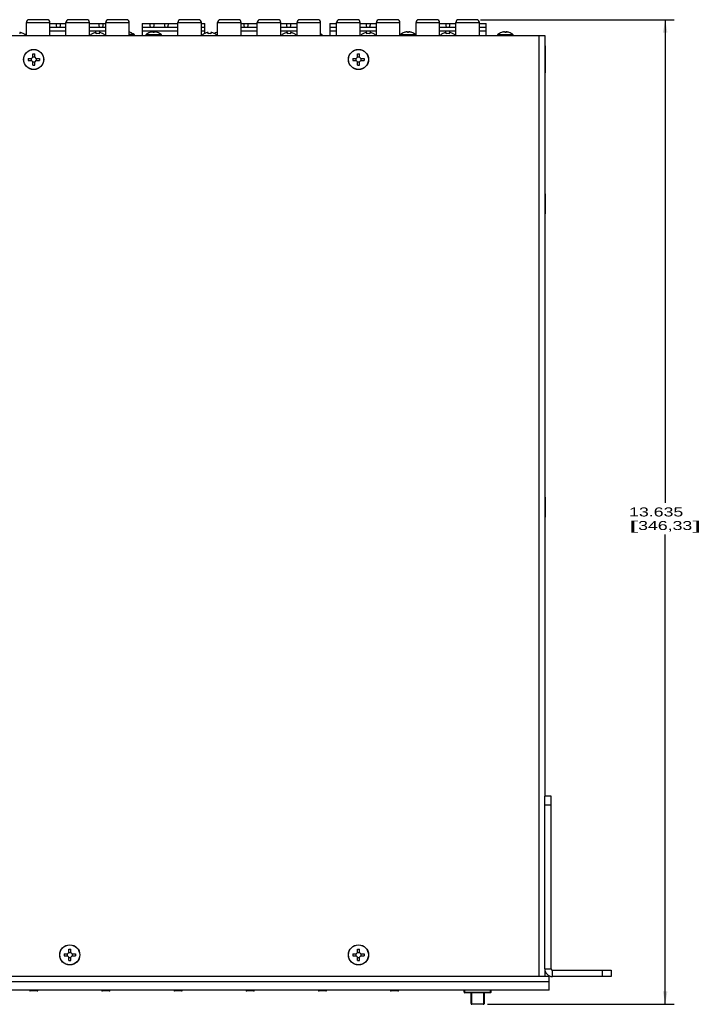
# Model space of a CAD drawing. Header units: inches. Extents: x -3.6 to 47.6, y 1.8 to 32.
# Tile 33 of 35: x 23.5 to 33, y 18.4 to 32. Entities that reach past the tile are written whole.
import ezdxf
from ezdxf.enums import TextEntityAlignment as Align

# ---------------------------------------------------------------- set-up
doc = ezdxf.new("R2010")
doc.units = ezdxf.units.IN
doc.header["$LTSCALE"] = 2.42
doc.header["$MEASUREMENT"] = 0
doc.layers.get('0').update_dxf_attribs({"linetype": 'CONTINUOUS'})
doc.layers.add('DIM', color=7, linetype='CONTINUOUS')
doc.styles.get("Standard").update_dxf_attribs({"font": 'arial'})
doc.dimstyles.new('DIMSTYLE_1', dxfattribs={"dimtxt": 0.125, "dimasz": 0.18, "dimexe": 0.125, "dimexo": 0.0625, "dimgap": 0.0625, "dimtad": 0, "dimtih": 1, "dimtoh": 1, "dimdec": 3, "dimzin": 4, "dimdsep": 46, "dimtxsty": 'STANDARD', "dimblk": '_FILLED', "dimblk1": '_FILLED', "dimblk2": '_FILLED', "dimcen": 0.09, "dimadec": 0, "dimazin": 0, "dimtp": 0.003, "dimtm": 0.003, "dimtfac": 1, "dimtdec": 3, "dimtofl": 0, "dimtmove": 0, "dimatfit": 3, "dimldrblk": '_FILLED', "dimfxl": 1, "dimtolj": 1, "dimtzin": 4, "dimarcsym": 0})

# ---------------------------------------------------------------- blocks, each defined once
blk = doc.blocks.new('_FILLED')
at = {"color": 0, "linetype": 'ByBlock'}
blk.add_solid([(0, 0), (-1, 0.1736), (-1, -0.1736)], dxfattribs=at)
blk = doc.blocks.new('*D8')
at = {"layer": 'DIM', "color": 7, "linetype": 'Continuous'}
for p, q in [((29.902, 32.037), (32.584, 32.037)), ((32.459, 32.037), (32.459, 25.345)), ((32.459, 18.403), (32.459, 24.908)), ((29.999, 18.403), (32.584, 18.403))]:
    blk.add_line(p, q, dxfattribs=at)
at = {"layer": 'DIM', "color": 7, "linetype": 'Continuous', "xscale": 0.18, "yscale": 0.18, "zscale": 0.18}
for p, rotation in [((32.459, 32.037), 90), ((32.459, 18.403), 270)]:
    blk.add_blockref('_FILLED', p, dxfattribs=dict(at, rotation=rotation))
at = {"layer": 'DIM', "color": 7, "linetype": 'Continuous'}
for s, width, p, p2 in [('13.635', 1.404215, (31.959, 25.158), (32.709, 25.158)), ('[', 2.57645, (31.959, 24.97), (32.084, 24.97)), ('346,33', 1.404215, (32.084, 24.97), (32.834, 24.97)), (']', 2.57645, (32.834, 24.97), (32.959, 24.97))]:
    blk.add_text(s, height=0.125, dxfattribs=dict(at, width=width)).set_placement(p, p2, align=Align.FIT)

msp = doc.modelspace()

# ---------------------------------------------------------------- linework, layer by layer
at = {"color": 7, "linetype": 'Continuous'}
for p, q in [((23.6075, 31.8165), (23.6075, 32.0001)), ((23.6075, 32.0001), (23.9343, 32.0001)), ((23.8969, 32.0375), (23.6449, 32.0375)), ((23.9343, 31.8165), (23.9343, 32.0001)), ((23.9343, 31.9825), (24.1563, 31.9825)), ((23.9343, 31.9325), (24.1563, 31.9325)), ((24.0298, 31.9325), (24.0198, 31.9825)), ((24.0798, 31.9825), (24.0698, 31.9325)), ((24.1563, 31.8165), (24.1563, 32.0001)), ((24.1563, 32.0001), (24.4831, 32.0001)), ((24.4457, 32.0375), (24.1937, 32.0375)), ((24.4831, 31.8165), (24.4831, 32.0001)), ((24.4831, 31.9825), (24.7075, 31.9825)), ((24.4831, 31.9325), (24.7075, 31.9325)), ((24.6208, 31.9325), (24.6108, 31.9825)), ((24.6708, 31.9825), (24.6608, 31.9325)), ((24.7075, 31.8165), (24.7075, 32.0001)), ((24.7075, 32.0001), (25.0343, 32.0001)), ((24.9969, 32.0375), (24.7449, 32.0375)), ((25.0343, 31.8165), (25.0343, 32.0001)), ((25.2123, 31.9825), (25.2123, 31.8165)), ((25.2123, 31.9825), (25.7063, 31.9825)), ((25.2123, 31.9325), (25.7063, 31.9325)), ((25.3298, 31.9325), (25.3198, 31.9825)), ((25.3798, 31.9825), (25.3698, 31.9325)), ((25.5153, 31.9825), (25.5253, 31.9325)), ((25.5753, 31.9825), (25.5653, 31.9325)), ((25.7063, 31.8165), (25.7063, 32.0001)), ((25.7063, 32.0001), (26.0331, 32.0001)), ((25.9957, 32.0375), (25.7437, 32.0375)), ((26.0331, 31.8165), (26.0331, 32.0001)), ((26.0331, 31.9825), (26.0783, 31.9825)), ((26.0331, 31.9325), (26.0783, 31.9325)), ((26.0783, 31.8474), (26.0783, 31.9825)), ((26.2575, 31.8165), (26.2575, 32.0001)), ((26.2575, 32.0001), (26.5843, 32.0001)), ((26.5469, 32.0375), (26.2949, 32.0375)), ((26.5843, 31.8165), (26.5843, 32.0001)), ((26.5843, 31.9825), (26.8063, 31.9825)), ((26.5843, 31.9325), (26.8063, 31.9325)), ((26.6298, 31.9325), (26.6198, 31.9825)), ((26.6798, 31.9825), (26.6698, 31.9325)), ((26.8063, 31.8165), (26.8063, 32.0001)), ((26.8063, 32.0001), (27.1331, 32.0001)), ((27.0957, 32.0375), (26.8437, 32.0375)), ((27.1331, 31.8165), (27.1331, 32.0001)), ((27.1331, 31.9825), (27.3575, 31.9825)), ((27.1331, 31.9325), (27.3575, 31.9325)), ((27.2208, 31.9325), (27.2108, 31.9825)), ((27.2708, 31.9825), (27.2608, 31.9325)), ((27.3575, 31.8165), (27.3575, 32.0001)), ((27.3575, 32.0001), (27.6843, 32.0001)), ((27.6469, 32.0375), (27.3949, 32.0375)), ((27.6843, 31.8165), (27.6843, 32.0001)), ((27.8123, 31.9825), (27.8123, 31.8165)), ((27.8123, 31.9825), (27.9063, 31.9825)), ((27.8123, 31.9325), (27.9063, 31.9325)), ((27.9063, 31.8165), (27.9063, 32.0001)), ((27.9063, 32.0001), (28.2331, 32.0001)), ((28.1957, 32.0375), (27.9437, 32.0375)), ((28.2331, 31.8165), (28.2331, 32.0001)), ((28.2331, 31.9825), (28.4575, 31.9825)), ((28.2331, 31.9325), (28.4575, 31.9325)), ((28.3238, 31.9325), (28.3138, 31.9825)), ((28.3738, 31.9825), (28.3638, 31.9325)), ((28.4575, 31.8165), (28.4575, 32.0001)), ((28.4575, 32.0001), (28.7843, 32.0001)), ((28.7469, 32.0375), (28.4949, 32.0375)), ((28.7843, 31.8165), (28.7843, 32.0001)), ((29.0063, 31.8165), (29.0063, 32.0001)), ((29.0063, 32.0001), (29.3331, 32.0001)), ((29.2957, 32.0375), (29.0437, 32.0375)), ((29.3331, 31.8165), (29.3331, 32.0001)), ((29.3331, 31.9825), (29.5575, 31.9825)), ((29.3331, 31.9325), (29.5575, 31.9325)), ((29.4153, 31.9825), (29.4253, 31.9325)), ((29.4753, 31.9825), (29.4653, 31.9325)), ((29.5575, 32.0001), (29.8843, 32.0001)), ((29.5575, 31.8165), (29.5575, 32.0001)), ((29.8469, 32.0375), (29.5949, 32.0375)), ((29.8843, 31.8165), (29.8843, 32.0001)), ((29.8843, 31.9825), (29.9783, 31.9825)), ((29.8843, 31.9325), (29.9783, 31.9325)), ((29.9783, 31.8165), (29.9783, 31.9825)), ((13.6278, 31.8165), (30.7908, 31.8165)), ((23.5152, 31.8609), (23.5152, 31.8435)), ((23.5721, 31.8426), (23.5721, 31.8415)), ((23.5907, 31.832), (23.6075, 31.832)), ((23.6075, 31.8196), (23.5991, 31.8196)), ((23.9343, 31.8825), (24.1563, 31.8825)), ((24.4831, 31.8825), (24.7075, 31.8825)), ((24.5185, 31.8415), (24.5185, 31.8426)), ((24.5754, 31.8435), (24.5754, 31.8609)), ((24.6152, 31.8609), (24.6152, 31.8435)), ((24.6721, 31.8426), (24.6721, 31.8415)), ((25.0999, 31.832), (25.0343, 31.832)), ((25.1058, 31.8196), (25.0343, 31.8196)), ((25.0487, 31.8605), (25.0486, 31.8603)), ((25.2123, 31.8825), (25.7063, 31.8825)), ((25.4808, 31.8196), (25.2598, 31.8196)), ((25.2657, 31.832), (25.4749, 31.832)), ((25.3171, 31.8603), (25.317, 31.8605)), ((25.3796, 31.8665), (25.361, 31.8665)), ((25.3618, 31.8653), (25.3618, 31.8603)), ((25.3788, 31.8653), (25.3788, 31.8603)), ((25.4237, 31.8605), (25.4236, 31.8603)), ((26.0331, 31.8825), (26.0783, 31.8825)), ((26.0685, 31.8415), (26.0685, 31.8426)), ((26.1254, 31.8435), (26.1254, 31.8609)), ((26.1652, 31.8609), (26.1652, 31.8435)), ((26.2221, 31.8426), (26.2221, 31.8415)), ((26.2363, 31.832), (26.2575, 31.832)), ((26.2421, 31.8603), (26.242, 31.8605)), ((26.2575, 31.8196), (26.2491, 31.8196)), ((26.5843, 31.8825), (26.8063, 31.8825)), ((27.1331, 31.8825), (27.3575, 31.8825)), ((27.1685, 31.8415), (27.1685, 31.8426)), ((27.2254, 31.8435), (27.2254, 31.8609)), ((27.2652, 31.8609), (27.2652, 31.8435)), ((27.3221, 31.8426), (27.3221, 31.8415)), ((27.6999, 31.832), (27.6843, 31.832)), ((27.7058, 31.8196), (27.6843, 31.8196)), ((27.8123, 31.8825), (27.9063, 31.8825)), ((28.2331, 31.8825), (28.4575, 31.8825)), ((28.2685, 31.8415), (28.2685, 31.8426)), ((28.3254, 31.8435), (28.3254, 31.8609)), ((28.3652, 31.8609), (28.3652, 31.8435)), ((28.4221, 31.8426), (28.4221, 31.8415)), ((29.0058, 31.8196), (28.7848, 31.8196)), ((28.7907, 31.832), (28.9999, 31.832)), ((28.8421, 31.8603), (28.842, 31.8605)), ((28.9046, 31.8665), (28.886, 31.8665)), ((28.8868, 31.8653), (28.8868, 31.8603)), ((28.9038, 31.8653), (28.9038, 31.8603)), ((28.9487, 31.8605), (28.9486, 31.8603)), ((29.3331, 31.8825), (29.5575, 31.8825)), ((29.3685, 31.8415), (29.3685, 31.8426)), ((29.4254, 31.8435), (29.4254, 31.8609)), ((29.4652, 31.8609), (29.4652, 31.8435)), ((29.5221, 31.8426), (29.5221, 31.8415)), ((29.8843, 31.8825), (29.9783, 31.8825)), ((30.3558, 31.8196), (30.1348, 31.8196)), ((30.1407, 31.832), (30.3499, 31.832)), ((30.1921, 31.8603), (30.192, 31.8605)), ((30.2546, 31.8665), (30.236, 31.8665)), ((30.2368, 31.8653), (30.2368, 31.8603)), ((30.2538, 31.8653), (30.2538, 31.8603)), ((30.2987, 31.8605), (30.2986, 31.8603)), ((30.7108, 18.7865), (30.7108, 31.8165)), ((30.7908, 31.8165), (30.7908, 21.2839)), ((30.7908, 31.6765), (30.7958, 31.6765)), ((30.7958, 31.6765), (30.7958, 31.3015)), ((23.6307, 31.5005), (23.6307, 31.4725)), ((23.6307, 31.5005), (23.6785, 31.5005)), ((23.6745, 31.5005), (23.6745, 31.4725)), ((23.6785, 31.5005), (23.6953, 31.5173)), ((23.6953, 31.5173), (23.6953, 31.5652)), ((23.6953, 31.5652), (23.7233, 31.5652)), ((23.6953, 31.5213), (23.7233, 31.5213)), ((23.7233, 31.5173), (23.7233, 31.5652)), ((23.7233, 31.5173), (23.7401, 31.5005)), ((23.7401, 31.5005), (23.788, 31.5005)), ((23.7441, 31.5005), (23.7441, 31.4725)), ((23.788, 31.5005), (23.788, 31.4725)), ((28.1307, 31.5005), (28.1307, 31.4725)), ((28.1307, 31.5005), (28.1785, 31.5005)), ((28.1745, 31.5005), (28.1745, 31.4725)), ((28.1785, 31.5005), (28.1953, 31.5173)), ((28.1953, 31.5173), (28.1953, 31.5652)), ((28.1953, 31.5652), (28.2233, 31.5652)), ((28.1953, 31.5213), (28.2233, 31.5213)), ((28.2233, 31.5173), (28.2233, 31.5652)), ((28.2233, 31.5173), (28.2401, 31.5005)), ((28.2401, 31.5005), (28.288, 31.5005)), ((28.2441, 31.5005), (28.2441, 31.4725)), ((28.288, 31.5005), (28.288, 31.4725)), ((30.7938, 31.6241), (30.7938, 31.349)), ((23.6307, 31.4725), (23.6785, 31.4725)), ((23.6953, 31.4558), (23.6785, 31.4725)), ((23.6953, 31.4079), (23.6953, 31.4558)), ((23.6953, 31.4518), (23.7233, 31.4518)), ((23.6953, 31.4079), (23.7233, 31.4079)), ((23.7401, 31.4725), (23.7233, 31.4558)), ((23.7233, 31.4079), (23.7233, 31.4558)), ((23.7401, 31.4725), (23.788, 31.4725)), ((28.1307, 31.4725), (28.1785, 31.4725)), ((28.1953, 31.4558), (28.1785, 31.4725)), ((28.1953, 31.4079), (28.1953, 31.4558)), ((28.1953, 31.4518), (28.2233, 31.4518)), ((28.1953, 31.4079), (28.2233, 31.4079)), ((28.2401, 31.4725), (28.2233, 31.4558)), ((28.2233, 31.4079), (28.2233, 31.4558)), ((28.2401, 31.4725), (28.288, 31.4725)), ((30.7908, 31.3015), (30.7958, 31.3015)), ((30.7938, 29.6241), (30.7938, 29.349)), ((30.7938, 25.4241), (30.7938, 25.149)), ((30.8805, 21.2865), (30.7908, 21.2865)), ((30.7908, 18.8922), (30.7908, 21.2839)), ((30.8805, 18.8922), (30.8805, 21.2865)), ((30.8805, 21.1615), (30.7908, 21.1615)), ((24.1307, 19.1005), (24.1785, 19.1005)), ((24.1307, 19.1005), (24.1307, 19.0725)), ((24.1745, 19.1005), (24.1745, 19.0725)), ((24.1785, 19.1005), (24.1953, 19.1173)), ((24.1953, 19.1652), (24.2233, 19.1652)), ((24.1953, 19.1173), (24.1953, 19.1652)), ((24.1953, 19.1213), (24.2233, 19.1213)), ((24.2233, 19.1173), (24.2233, 19.1652)), ((24.2233, 19.1173), (24.2401, 19.1005)), ((24.2401, 19.1005), (24.288, 19.1005)), ((24.2441, 19.1005), (24.2441, 19.0725)), ((24.288, 19.1005), (24.288, 19.0725)), ((28.1307, 19.1005), (28.1785, 19.1005)), ((28.1307, 19.1005), (28.1307, 19.0725)), ((28.1745, 19.1005), (28.1745, 19.0725)), ((28.1785, 19.1005), (28.1953, 19.1173)), ((28.1953, 19.1652), (28.2233, 19.1652)), ((28.1953, 19.1173), (28.1953, 19.1652)), ((28.1953, 19.1213), (28.2233, 19.1213)), ((28.2233, 19.1173), (28.2233, 19.1652)), ((28.2233, 19.1173), (28.2401, 19.1005)), ((28.2401, 19.1005), (28.288, 19.1005)), ((28.2441, 19.1005), (28.2441, 19.0725)), ((28.288, 19.1005), (28.288, 19.0725)), ((24.1307, 19.0725), (24.1785, 19.0725)), ((24.1953, 19.0558), (24.1785, 19.0725)), ((24.1953, 19.0079), (24.1953, 19.0558)), ((24.1953, 19.0518), (24.2233, 19.0518)), ((24.1953, 19.0079), (24.2233, 19.0079)), ((24.2401, 19.0725), (24.2233, 19.0558)), ((24.2233, 19.0079), (24.2233, 19.0558)), ((24.2401, 19.0725), (24.288, 19.0725)), ((28.1307, 19.0725), (28.1785, 19.0725)), ((28.1953, 19.0558), (28.1785, 19.0725)), ((28.1953, 19.0079), (28.1953, 19.0558)), ((28.1953, 19.0518), (28.2233, 19.0518)), ((28.1953, 19.0079), (28.2233, 19.0079)), ((28.2401, 19.0725), (28.2233, 19.0558)), ((28.2233, 19.0079), (28.2233, 19.0558)), ((28.2401, 19.0725), (28.288, 19.0725)), ((30.7908, 18.8922), (30.8805, 18.8922)), ((30.7908, 18.8922), (30.7908, 18.7865)), ((30.8965, 18.8762), (31.7093, 18.8762)), ((30.8965, 18.7865), (30.8965, 18.8762)), ((31.5843, 18.8762), (31.5843, 18.7865)), ((31.7093, 18.8762), (31.7093, 18.7865)), ((30.8493, 18.7865), (13.5693, 18.7865)), ((30.8493, 18.7145), (13.5693, 18.7145)), ((30.8493, 18.599), (30.8493, 18.7865)), ((31.7093, 18.7865), (30.8965, 18.7865)), ((30.8493, 18.599), (13.5693, 18.599)), ((23.7562, 18.5867), (23.6624, 18.5867)), ((24.7562, 18.5867), (24.6624, 18.5867)), ((25.7562, 18.5867), (25.6624, 18.5867)), ((26.7562, 18.5867), (26.6624, 18.5867)), ((27.7562, 18.5867), (27.6624, 18.5867)), ((28.7562, 18.5867), (28.6624, 18.5867)), ((29.6723, 18.5715), (29.6723, 18.599)), ((29.6723, 18.5715), (30.0463, 18.5715)), ((29.6823, 18.5615), (29.6823, 18.599)), ((30.0363, 18.5615), (29.6823, 18.5615)), ((29.7688, 18.4129), (29.7688, 18.5615)), ((29.7788, 18.4074), (29.7788, 18.5615)), ((29.9398, 18.5615), (29.9398, 18.4074)), ((29.9498, 18.5615), (29.9498, 18.4129)), ((30.0363, 18.5615), (30.0363, 18.599)), ((30.0463, 18.5715), (30.0463, 18.599)), ((29.9367, 18.4048), (29.782, 18.4048)), ((29.782, 18.4048), (29.782, 18.402)), ((29.9367, 18.402), (29.782, 18.402)), ((29.9367, 18.402), (29.9367, 18.4048))]:
    msp.add_line(p, q, dxfattribs=at)
for points in [[(29.7732, 18.4047), (29.7735, 18.4045), (29.774, 18.4042), (29.7745, 18.4039), (29.775, 18.4036), (29.7756, 18.4034), (29.7762, 18.4031), (29.7768, 18.4029), (29.7774, 18.4027), (29.778, 18.4026), (29.7786, 18.4024), (29.7793, 18.4023), (29.78, 18.4022), (29.7807, 18.4021), (29.7815, 18.402), (29.782, 18.402)], [(29.9367, 18.402), (29.937, 18.402), (29.9377, 18.4021), (29.9385, 18.4021), (29.9392, 18.4022), (29.9398, 18.4024), (29.9405, 18.4025), (29.9411, 18.4027), (29.9417, 18.4029), (29.9423, 18.4031), (29.9429, 18.4033), (29.9435, 18.4036), (29.944, 18.4038), (29.9446, 18.4041), (29.9451, 18.4044), (29.9455, 18.4047)]]:
    msp.add_lwpolyline(points, dxfattribs=at)
for centre, radius in [((23.7093, 31.4865), 0.1395), ((23.7093, 31.4865), 0.1376), ((28.2093, 31.4865), 0.1395), ((28.2093, 31.4865), 0.1376), ((24.2093, 19.0865), 0.1395), ((28.2093, 19.0865), 0.1395), ((24.2093, 19.0865), 0.1376), ((28.2093, 19.0865), 0.1376)]:
    msp.add_circle(centre, radius, dxfattribs=at)
for centre, radius, start, end in [((23.6449, 32.0001), 0.0374, 90, 180), ((23.8969, 32.0001), 0.0374, 0, 90), ((24.1937, 32.0001), 0.0374, 90, 180), ((24.4457, 32.0001), 0.0374, 0, 90), ((24.7449, 32.0001), 0.0374, 90, 180), ((24.9969, 32.0001), 0.0374, 0, 90), ((25.7437, 32.0001), 0.0374, 90, 180), ((25.9957, 32.0001), 0.0374, 0, 90), ((26.2949, 32.0001), 0.0374, 90, 180), ((26.5469, 32.0001), 0.0374, 0, 90), ((26.8437, 32.0001), 0.0374, 90, 180), ((27.0957, 32.0001), 0.0374, 0, 90), ((27.3949, 32.0001), 0.0374, 90, 180), ((27.6469, 32.0001), 0.0374, 0, 90), ((27.9437, 32.0001), 0.0374, 90, 180), ((28.1957, 32.0001), 0.0374, 0, 90), ((28.4949, 32.0001), 0.0374, 90, 180), ((28.7469, 32.0001), 0.0374, 0, 90), ((29.0437, 32.0001), 0.0374, 90, 180), ((29.2957, 32.0001), 0.0374, 0, 90), ((29.5949, 32.0001), 0.0374, 90, 180), ((29.8469, 32.0001), 0.0374, 0, 90), ((23.513, 31.7976), 0.0647, 76.38726, 76.72864), ((23.4953, 31.7245), 0.1399, 56.72047, 76.38732), ((23.4953, 31.7245), 0.1408, 40.79717, 56.96166), ((23.4953, 31.7245), 0.1408, 40.80393, 56.96166), ((23.6008, 31.8196), 0.016, 129.23068, 139.67257), ((23.6953, 31.7039), 0.1654, 122.06134, 129.23068), ((24.5953, 31.7245), 0.1408, 123.03834, 139.20283), ((24.5953, 31.7245), 0.1408, 123.03834, 139.19607), ((24.5953, 31.7245), 0.1399, 103.61268, 123.27953), ((24.5776, 31.7976), 0.0647, 103.27137, 103.61274), ((24.5953, 31.7245), 0.1206, 80.49224, 99.50776), ((24.613, 31.7976), 0.0647, 76.38726, 76.72864), ((24.5953, 31.7245), 0.1399, 56.72047, 76.38732), ((24.5953, 31.7245), 0.1408, 40.79717, 56.96166), ((24.5953, 31.7245), 0.1408, 40.80393, 56.96166), ((24.9953, 31.7039), 0.1652, 71.1937, 76.35387), ((24.9953, 31.7039), 0.1654, 50.76932, 71.15989), ((25.0898, 31.8196), 0.016, 0, 50.76932), ((25.2758, 31.8196), 0.016, 129.23068, 180), ((25.3703, 31.7039), 0.1654, 108.84011, 129.23068), ((25.3703, 31.7039), 0.1652, 102.26933, 108.8063), ((25.3621, 31.7418), 0.1264, 101.92899, 102.26935), ((25.3606, 31.8653), 0.00122, 359.9784, 7.41319), ((25.3703, 31.6774), 0.183, 92.36512, 92.66031), ((25.3703, 31.6773), 0.1832, 90.29594, 92.36493), ((25.3703, 31.6773), 0.1832, 90, 90.29597), ((25.3703, 31.6773), 0.1832, 89.70403, 90), ((25.3703, 31.6773), 0.1832, 87.63506, 89.70405), ((25.3703, 31.6774), 0.183, 87.33969, 87.63487), ((25.38, 31.8653), 0.00121, 172.54854, 180.05983), ((25.3785, 31.7418), 0.1264, 77.73065, 78.07101), ((25.3703, 31.7039), 0.1652, 71.1937, 77.73067), ((25.3703, 31.7039), 0.1654, 50.76932, 71.15989), ((25.4648, 31.8196), 0.016, 0, 50.76932), ((26.1453, 31.7245), 0.1408, 123.03834, 139.20283), ((26.1453, 31.7245), 0.1408, 123.03834, 139.19607), ((26.1453, 31.7245), 0.1399, 103.61268, 123.27953), ((26.1276, 31.7976), 0.0647, 103.27137, 103.61274), ((26.1453, 31.7245), 0.1206, 80.49224, 99.50776), ((26.163, 31.7976), 0.0647, 76.38726, 76.72864), ((26.1453, 31.7245), 0.1399, 56.72047, 76.38732), ((26.2953, 31.7039), 0.1654, 108.84011, 119.97497), ((26.1453, 31.7245), 0.1408, 40.79717, 56.96166), ((26.1453, 31.7245), 0.1408, 40.80393, 56.96166), ((26.2953, 31.7039), 0.1652, 103.22362, 108.8063), ((27.2453, 31.7245), 0.1408, 123.03834, 139.20283), ((27.2453, 31.7245), 0.1408, 123.03834, 139.19607), ((27.2453, 31.7245), 0.1399, 103.61268, 123.27953), ((27.2276, 31.7976), 0.0647, 103.27137, 103.61274), ((27.2453, 31.7245), 0.1206, 80.49224, 99.50776), ((27.263, 31.7976), 0.0647, 76.38726, 76.72864), ((27.2453, 31.7245), 0.1399, 56.72047, 76.38732), ((27.2453, 31.7245), 0.1408, 40.79717, 56.96166), ((27.2453, 31.7245), 0.1408, 40.80393, 56.96166), ((27.5953, 31.7039), 0.1654, 50.76932, 57.45654), ((27.6898, 31.8196), 0.016, 0, 50.76932), ((28.3453, 31.7245), 0.1408, 123.03834, 139.20283), ((28.3453, 31.7245), 0.1408, 123.03834, 139.19607), ((28.3453, 31.7245), 0.1399, 103.61268, 123.27953), ((28.3276, 31.7976), 0.0647, 103.27137, 103.61274), ((28.3453, 31.7245), 0.1206, 80.49224, 99.50776), ((28.363, 31.7976), 0.0647, 76.38726, 76.72864), ((28.3453, 31.7245), 0.1399, 56.72047, 76.38732), ((28.3453, 31.7245), 0.1408, 40.79717, 56.96166), ((28.3453, 31.7245), 0.1408, 40.80393, 56.96166), ((28.8008, 31.8196), 0.016, 129.23068, 180), ((28.8953, 31.7039), 0.1654, 108.84011, 129.23068), ((28.8953, 31.7039), 0.1652, 102.26933, 108.8063), ((28.8871, 31.7418), 0.1264, 101.92899, 102.26935), ((28.8856, 31.8653), 0.00122, 359.9784, 7.41319), ((28.8953, 31.6774), 0.183, 92.36512, 92.66031), ((28.8953, 31.6773), 0.1832, 90.29594, 92.36493), ((28.8953, 31.6773), 0.1832, 89.70403, 90.29597), ((28.8953, 31.6773), 0.1832, 87.63506, 89.70405), ((28.8953, 31.6774), 0.183, 87.33969, 87.63487), ((28.905, 31.8653), 0.00121, 172.54854, 180.05983), ((28.9035, 31.7418), 0.1264, 77.73065, 78.07101), ((28.8953, 31.7039), 0.1652, 71.1937, 77.73067), ((28.8953, 31.7039), 0.1654, 50.76932, 71.15989), ((28.9898, 31.8196), 0.016, 0, 50.76932), ((29.4453, 31.7245), 0.1408, 123.03834, 139.20283), ((29.4453, 31.7245), 0.1408, 123.03834, 139.19607), ((29.4453, 31.7245), 0.1399, 103.61268, 123.27953), ((29.4276, 31.7976), 0.0647, 103.27137, 103.61274), ((29.4453, 31.7245), 0.1206, 80.49224, 99.50776), ((29.463, 31.7976), 0.0647, 76.38726, 76.72864), ((29.4453, 31.7245), 0.1399, 56.72047, 76.38732), ((29.4453, 31.7245), 0.1408, 40.79717, 56.96166), ((29.4453, 31.7245), 0.1408, 40.80393, 56.96166), ((30.1508, 31.8196), 0.016, 129.23068, 180), ((30.2453, 31.7039), 0.1654, 108.84011, 129.23068), ((30.2453, 31.7039), 0.1652, 102.26933, 108.8063), ((30.2371, 31.7418), 0.1264, 101.92899, 102.26935), ((30.2356, 31.8653), 0.00122, 359.9784, 7.41319), ((30.2453, 31.6774), 0.183, 92.36512, 92.66031), ((30.2453, 31.6773), 0.1832, 90.29594, 92.36493), ((30.2453, 31.6773), 0.1832, 89.70403, 90.29597), ((30.2453, 31.6773), 0.1832, 87.63506, 89.70405), ((30.2453, 31.6774), 0.183, 87.33969, 87.63487), ((30.255, 31.8653), 0.00121, 172.54854, 180.05983), ((30.2535, 31.7418), 0.1264, 77.73065, 78.07101), ((30.2453, 31.7039), 0.1652, 71.1937, 77.73067), ((30.2453, 31.7039), 0.1654, 50.76932, 71.15989), ((30.3398, 31.8196), 0.016, 0, 50.76932), ((30.8965, 18.8922), 0.1057, 180, 270), ((30.8965, 18.8922), 0.016, 180, 270), ((23.6624, 18.5985), 0.0118, 181, 270), ((23.7562, 18.5985), 0.0118, 270, 359), ((24.6624, 18.5985), 0.0118, 181, 270), ((24.7562, 18.5985), 0.0118, 270, 359), ((25.6624, 18.5985), 0.0118, 181, 270), ((25.7562, 18.5985), 0.0118, 270, 359), ((26.6624, 18.5985), 0.0118, 181, 270), ((26.7562, 18.5985), 0.0118, 270, 359), ((27.6624, 18.5985), 0.0118, 181, 270), ((27.7562, 18.5985), 0.0118, 270, 359), ((28.6624, 18.5985), 0.0118, 181, 270), ((28.7562, 18.5985), 0.0118, 270, 359), ((29.6823, 18.5715), 0.01, 180, 270), ((30.0363, 18.5715), 0.01, 270, 360), ((29.7788, 18.4129), 0.01, 179.99708, 235.61755), ((29.9398, 18.4129), 0.01, 304.35271, 0.00097), ((29.9431, 18.4081), 0.00416, 304.12469, 306.26141)]:
    msp.add_arc(centre, radius, start, end, dxfattribs=at)
for points, knots in [([(23.5279, 31.8606), (23.5271, 31.8608), (23.5255, 31.8611), (23.5232, 31.8615), (23.5214, 31.8618), (23.52, 31.8619), (23.5191, 31.8619), (23.5183, 31.8619), (23.5175, 31.8619), (23.5169, 31.8618), (23.5163, 31.8617), (23.5159, 31.8616), (23.5156, 31.8615), (23.5154, 31.8613), (23.5153, 31.8612), (23.5153, 31.8611), (23.5152, 31.861), (23.5152, 31.861)], [0, 0, 0, 0, 0.1878153, 0.368271, 0.5348485, 0.6109707, 0.6813502, 0.7453627, 0.8024919, 0.8523609, 0.8947774, 0.9298106, 0.9579486, 0.9698109, 0.980516, 0.9904283, 1, 1, 1, 1]), ([(23.5152, 31.861), (23.5152, 31.861), (23.5152, 31.8609), (23.5152, 31.8609), (23.5152, 31.8609)], [0, 0, 0, 0, 0.7473187, 1, 1, 1, 1]), ([(24.5754, 31.861), (24.5754, 31.861), (24.5754, 31.8611), (24.5753, 31.8612), (24.5752, 31.8613), (24.575, 31.8615), (24.5747, 31.8616), (24.5743, 31.8617), (24.5737, 31.8618), (24.5731, 31.8619), (24.5723, 31.8619), (24.5715, 31.8619), (24.5706, 31.8619), (24.5692, 31.8618), (24.5674, 31.8615), (24.5651, 31.8611), (24.5636, 31.8608), (24.5628, 31.8606)], [0, 0, 0, 0, 0.0095718, 0.0194843, 0.0301895, 0.0420519, 0.0701903, 0.1052241, 0.1476413, 0.1975112, 0.2546414, 0.318655, 0.3890357, 0.4651589, 0.6317362, 0.8121889, 1, 1, 1, 1]), ([(24.5754, 31.8609), (24.5754, 31.8609), (24.5754, 31.8609), (24.5754, 31.861), (24.5754, 31.861)], [0, 0, 0, 0, 0.2526802, 1, 1, 1, 1]), ([(24.6279, 31.8606), (24.6271, 31.8608), (24.6255, 31.8611), (24.6232, 31.8615), (24.6214, 31.8618), (24.62, 31.8619), (24.6191, 31.8619), (24.6183, 31.8619), (24.6175, 31.8619), (24.6169, 31.8618), (24.6163, 31.8617), (24.6159, 31.8616), (24.6156, 31.8615), (24.6154, 31.8613), (24.6153, 31.8612), (24.6153, 31.8611), (24.6152, 31.861), (24.6152, 31.861)], [0, 0, 0, 0, 0.1878153, 0.368271, 0.5348485, 0.6109707, 0.6813502, 0.7453627, 0.8024919, 0.8523609, 0.8947774, 0.9298106, 0.9579486, 0.9698109, 0.980516, 0.9904283, 1, 1, 1, 1]), ([(24.6152, 31.861), (24.6152, 31.861), (24.6152, 31.8609), (24.6152, 31.8609), (24.6152, 31.8609)], [0, 0, 0, 0, 0.7473187, 1, 1, 1, 1]), ([(25.3618, 31.8655), (25.3618, 31.8656), (25.3617, 31.8657), (25.3616, 31.866), (25.3614, 31.8662), (25.3612, 31.8664), (25.3609, 31.8666), (25.3605, 31.8668), (25.3601, 31.867), (25.3596, 31.8671), (25.3591, 31.8673), (25.3583, 31.8674), (25.3572, 31.8676), (25.3557, 31.8677), (25.354, 31.8677), (25.3521, 31.8677), (25.3501, 31.8676), (25.3479, 31.8674), (25.3448, 31.867), (25.3408, 31.8664), (25.3376, 31.8658), (25.3359, 31.8655)], [0, 0, 0, 0, 0.0098463, 0.0199803, 0.0308483, 0.042817, 0.056159, 0.0710668, 0.0876698, 0.1060511, 0.1262602, 0.1483197, 0.1979789, 0.2548833, 0.3186813, 0.3888772, 0.4648618, 0.5459375, 0.6313448, 0.81192, 1, 1, 1, 1]), ([(25.4047, 31.8655), (25.403, 31.8658), (25.3998, 31.8664), (25.3958, 31.867), (25.3927, 31.8674), (25.3906, 31.8676), (25.3885, 31.8677), (25.3867, 31.8677), (25.385, 31.8677), (25.3834, 31.8676), (25.3823, 31.8674), (25.3815, 31.8673), (25.381, 31.8671), (25.3805, 31.867), (25.3801, 31.8668), (25.3797, 31.8666), (25.3794, 31.8664), (25.3792, 31.8662), (25.379, 31.866), (25.3789, 31.8657), (25.3788, 31.8656), (25.3788, 31.8655)], [0, 0, 0, 0, 0.1880802, 0.3686556, 0.4540629, 0.5351386, 0.6111233, 0.6813193, 0.7451172, 0.8020215, 0.8516806, 0.8737401, 0.8939491, 0.9123304, 0.9289333, 0.9438411, 0.9571831, 0.9691518, 0.9800197, 0.9901538, 1, 1, 1, 1]), ([(26.1254, 31.861), (26.1254, 31.861), (26.1254, 31.8611), (26.1253, 31.8612), (26.1252, 31.8613), (26.125, 31.8615), (26.1247, 31.8616), (26.1243, 31.8617), (26.1237, 31.8618), (26.1231, 31.8619), (26.1223, 31.8619), (26.1215, 31.8619), (26.1206, 31.8619), (26.1192, 31.8618), (26.1174, 31.8615), (26.1151, 31.8611), (26.1136, 31.8608), (26.1128, 31.8606)], [0, 0, 0, 0, 0.0095718, 0.0194843, 0.0301895, 0.0420519, 0.0701903, 0.1052241, 0.1476413, 0.1975112, 0.2546414, 0.318655, 0.3890357, 0.4651589, 0.6317362, 0.8121889, 1, 1, 1, 1]), ([(26.1254, 31.8609), (26.1254, 31.8609), (26.1254, 31.8609), (26.1254, 31.861), (26.1254, 31.861)], [0, 0, 0, 0, 0.2526802, 1, 1, 1, 1]), ([(26.1779, 31.8606), (26.1771, 31.8608), (26.1755, 31.8611), (26.1732, 31.8615), (26.1714, 31.8618), (26.17, 31.8619), (26.1691, 31.8619), (26.1683, 31.8619), (26.1675, 31.8619), (26.1669, 31.8618), (26.1663, 31.8617), (26.1659, 31.8616), (26.1656, 31.8615), (26.1654, 31.8613), (26.1653, 31.8612), (26.1653, 31.8611), (26.1652, 31.861), (26.1652, 31.861)], [0, 0, 0, 0, 0.1878153, 0.368271, 0.5348485, 0.6109707, 0.6813502, 0.7453627, 0.8024919, 0.8523609, 0.8947774, 0.9298106, 0.9579486, 0.9698109, 0.980516, 0.9904283, 1, 1, 1, 1]), ([(26.1652, 31.861), (26.1652, 31.861), (26.1652, 31.8609), (26.1652, 31.8609), (26.1652, 31.8609)], [0, 0, 0, 0, 0.7473187, 1, 1, 1, 1]), ([(27.2254, 31.861), (27.2254, 31.861), (27.2254, 31.8611), (27.2253, 31.8612), (27.2252, 31.8613), (27.225, 31.8615), (27.2247, 31.8616), (27.2243, 31.8617), (27.2237, 31.8618), (27.2231, 31.8619), (27.2223, 31.8619), (27.2215, 31.8619), (27.2206, 31.8619), (27.2192, 31.8618), (27.2174, 31.8615), (27.2151, 31.8611), (27.2136, 31.8608), (27.2128, 31.8606)], [0, 0, 0, 0, 0.0095718, 0.0194843, 0.0301895, 0.0420519, 0.0701903, 0.1052241, 0.1476413, 0.1975112, 0.2546414, 0.318655, 0.3890357, 0.4651589, 0.6317362, 0.8121889, 1, 1, 1, 1]), ([(27.2254, 31.8609), (27.2254, 31.8609), (27.2254, 31.8609), (27.2254, 31.861), (27.2254, 31.861)], [0, 0, 0, 0, 0.2526802, 1, 1, 1, 1]), ([(27.2779, 31.8606), (27.2771, 31.8608), (27.2755, 31.8611), (27.2732, 31.8615), (27.2714, 31.8618), (27.27, 31.8619), (27.2691, 31.8619), (27.2683, 31.8619), (27.2675, 31.8619), (27.2669, 31.8618), (27.2663, 31.8617), (27.2659, 31.8616), (27.2656, 31.8615), (27.2654, 31.8613), (27.2653, 31.8612), (27.2653, 31.8611), (27.2652, 31.861), (27.2652, 31.861)], [0, 0, 0, 0, 0.1878153, 0.368271, 0.5348485, 0.6109707, 0.6813502, 0.7453627, 0.8024919, 0.8523609, 0.8947774, 0.9298106, 0.9579486, 0.9698109, 0.980516, 0.9904283, 1, 1, 1, 1]), ([(27.2652, 31.861), (27.2652, 31.861), (27.2652, 31.8609), (27.2652, 31.8609), (27.2652, 31.8609)], [0, 0, 0, 0, 0.7473187, 1, 1, 1, 1]), ([(28.3254, 31.861), (28.3254, 31.861), (28.3254, 31.8611), (28.3253, 31.8612), (28.3252, 31.8613), (28.325, 31.8615), (28.3247, 31.8616), (28.3243, 31.8617), (28.3237, 31.8618), (28.3231, 31.8619), (28.3223, 31.8619), (28.3215, 31.8619), (28.3206, 31.8619), (28.3192, 31.8618), (28.3174, 31.8615), (28.3151, 31.8611), (28.3136, 31.8608), (28.3128, 31.8606)], [0, 0, 0, 0, 0.0095718, 0.0194843, 0.0301895, 0.0420519, 0.0701903, 0.1052241, 0.1476413, 0.1975112, 0.2546414, 0.318655, 0.3890357, 0.4651589, 0.6317362, 0.8121889, 1, 1, 1, 1]), ([(28.3254, 31.8609), (28.3254, 31.8609), (28.3254, 31.8609), (28.3254, 31.861), (28.3254, 31.861)], [0, 0, 0, 0, 0.2526802, 1, 1, 1, 1]), ([(28.3779, 31.8606), (28.3771, 31.8608), (28.3755, 31.8611), (28.3732, 31.8615), (28.3714, 31.8618), (28.37, 31.8619), (28.3691, 31.8619), (28.3683, 31.8619), (28.3675, 31.8619), (28.3669, 31.8618), (28.3663, 31.8617), (28.3659, 31.8616), (28.3656, 31.8615), (28.3654, 31.8613), (28.3653, 31.8612), (28.3653, 31.8611), (28.3652, 31.861), (28.3652, 31.861)], [0, 0, 0, 0, 0.1878153, 0.368271, 0.5348485, 0.6109707, 0.6813502, 0.7453627, 0.8024919, 0.8523609, 0.8947774, 0.9298106, 0.9579486, 0.9698109, 0.980516, 0.9904283, 1, 1, 1, 1]), ([(28.3652, 31.861), (28.3652, 31.861), (28.3652, 31.8609), (28.3652, 31.8609), (28.3652, 31.8609)], [0, 0, 0, 0, 0.7473187, 1, 1, 1, 1]), ([(28.8868, 31.8655), (28.8868, 31.8656), (28.8867, 31.8657), (28.8866, 31.866), (28.8864, 31.8662), (28.8862, 31.8664), (28.8859, 31.8666), (28.8855, 31.8668), (28.8851, 31.867), (28.8846, 31.8671), (28.8841, 31.8673), (28.8833, 31.8674), (28.8822, 31.8676), (28.8807, 31.8677), (28.879, 31.8677), (28.8771, 31.8677), (28.8751, 31.8676), (28.8729, 31.8674), (28.8698, 31.867), (28.8658, 31.8664), (28.8626, 31.8658), (28.8609, 31.8655)], [0, 0, 0, 0, 0.0098463, 0.0199803, 0.0308483, 0.042817, 0.056159, 0.0710668, 0.0876698, 0.1060511, 0.1262602, 0.1483197, 0.1979789, 0.2548833, 0.3186813, 0.3888772, 0.4648618, 0.5459375, 0.6313448, 0.81192, 1, 1, 1, 1]), ([(28.9297, 31.8655), (28.928, 31.8658), (28.9248, 31.8664), (28.9208, 31.867), (28.9177, 31.8674), (28.9156, 31.8676), (28.9135, 31.8677), (28.9117, 31.8677), (28.91, 31.8677), (28.9084, 31.8676), (28.9073, 31.8674), (28.9065, 31.8673), (28.906, 31.8671), (28.9055, 31.867), (28.9051, 31.8668), (28.9047, 31.8666), (28.9044, 31.8664), (28.9042, 31.8662), (28.904, 31.866), (28.9039, 31.8657), (28.9038, 31.8656), (28.9038, 31.8655)], [0, 0, 0, 0, 0.1880802, 0.3686556, 0.4540629, 0.5351386, 0.6111233, 0.6813193, 0.7451172, 0.8020215, 0.8516806, 0.8737401, 0.8939491, 0.9123304, 0.9289333, 0.9438411, 0.9571831, 0.9691518, 0.9800197, 0.9901538, 1, 1, 1, 1]), ([(29.4254, 31.861), (29.4254, 31.861), (29.4254, 31.8611), (29.4253, 31.8612), (29.4252, 31.8613), (29.425, 31.8615), (29.4247, 31.8616), (29.4243, 31.8617), (29.4237, 31.8618), (29.4231, 31.8619), (29.4223, 31.8619), (29.4215, 31.8619), (29.4206, 31.8619), (29.4192, 31.8618), (29.4174, 31.8615), (29.4151, 31.8611), (29.4136, 31.8608), (29.4128, 31.8606)], [0, 0, 0, 0, 0.0095718, 0.0194843, 0.0301895, 0.0420519, 0.0701903, 0.1052241, 0.1476413, 0.1975112, 0.2546414, 0.318655, 0.3890357, 0.4651589, 0.6317362, 0.8121889, 1, 1, 1, 1]), ([(29.4254, 31.8609), (29.4254, 31.8609), (29.4254, 31.8609), (29.4254, 31.861), (29.4254, 31.861)], [0, 0, 0, 0, 0.2526802, 1, 1, 1, 1]), ([(29.4779, 31.8606), (29.4771, 31.8608), (29.4755, 31.8611), (29.4732, 31.8615), (29.4714, 31.8618), (29.47, 31.8619), (29.4691, 31.8619), (29.4683, 31.8619), (29.4675, 31.8619), (29.4669, 31.8618), (29.4663, 31.8617), (29.4659, 31.8616), (29.4656, 31.8615), (29.4654, 31.8613), (29.4653, 31.8612), (29.4653, 31.8611), (29.4652, 31.861), (29.4652, 31.861)], [0, 0, 0, 0, 0.1878153, 0.368271, 0.5348485, 0.6109707, 0.6813502, 0.7453627, 0.8024919, 0.8523609, 0.8947774, 0.9298106, 0.9579486, 0.9698109, 0.980516, 0.9904283, 1, 1, 1, 1]), ([(29.4652, 31.861), (29.4652, 31.861), (29.4652, 31.8609), (29.4652, 31.8609), (29.4652, 31.8609)], [0, 0, 0, 0, 0.7473187, 1, 1, 1, 1]), ([(30.2368, 31.8655), (30.2368, 31.8656), (30.2367, 31.8657), (30.2366, 31.866), (30.2364, 31.8662), (30.2362, 31.8664), (30.2359, 31.8666), (30.2355, 31.8668), (30.2351, 31.867), (30.2346, 31.8671), (30.2341, 31.8673), (30.2333, 31.8674), (30.2322, 31.8676), (30.2307, 31.8677), (30.229, 31.8677), (30.2271, 31.8677), (30.2251, 31.8676), (30.2229, 31.8674), (30.2198, 31.867), (30.2158, 31.8664), (30.2126, 31.8658), (30.2109, 31.8655)], [0, 0, 0, 0, 0.0098463, 0.0199803, 0.0308483, 0.042817, 0.056159, 0.0710668, 0.0876698, 0.1060511, 0.1262602, 0.1483197, 0.1979789, 0.2548833, 0.3186813, 0.3888772, 0.4648618, 0.5459375, 0.6313448, 0.81192, 1, 1, 1, 1]), ([(30.2797, 31.8655), (30.278, 31.8658), (30.2748, 31.8664), (30.2708, 31.867), (30.2677, 31.8674), (30.2656, 31.8676), (30.2635, 31.8677), (30.2617, 31.8677), (30.26, 31.8677), (30.2584, 31.8676), (30.2573, 31.8674), (30.2565, 31.8673), (30.256, 31.8671), (30.2555, 31.867), (30.2551, 31.8668), (30.2547, 31.8666), (30.2544, 31.8664), (30.2542, 31.8662), (30.254, 31.866), (30.2539, 31.8657), (30.2538, 31.8656), (30.2538, 31.8655)], [0, 0, 0, 0, 0.1880802, 0.3686556, 0.4540629, 0.5351386, 0.6111233, 0.6813193, 0.7451172, 0.8020215, 0.8516806, 0.8737401, 0.8939491, 0.9123304, 0.9289333, 0.9438411, 0.9571831, 0.9691518, 0.9800197, 0.9901538, 1, 1, 1, 1]), ([(29.7688, 18.4129), (29.7688, 18.4126), (29.7689, 18.4118), (29.7696, 18.4108), (29.7705, 18.4098), (29.7718, 18.409), (29.7733, 18.4083), (29.775, 18.4078), (29.7769, 18.4075), (29.7782, 18.4074), (29.7788, 18.4074)], [0, 0, 0, 0, 0.0876721, 0.1826176, 0.2894007, 0.4100277, 0.5439798, 0.68919, 0.8426491, 1, 1, 1, 1]), ([(29.9498, 18.4129), (29.9498, 18.4126), (29.9497, 18.4118), (29.9491, 18.4108), (29.9481, 18.4098), (29.9468, 18.409), (29.9453, 18.4083), (29.9436, 18.4078), (29.9417, 18.4075), (29.9405, 18.4074), (29.9398, 18.4074)], [0, 0, 0, 0, 0.0876721, 0.1826176, 0.2894007, 0.4100277, 0.5439798, 0.68919, 0.8426491, 1, 1, 1, 1]), ([(29.7788, 18.4074), (29.7783, 18.4073), (29.7775, 18.4073), (29.7767, 18.4072), (29.7762, 18.4072), (29.7755, 18.4071), (29.7748, 18.4069), (29.7741, 18.4067), (29.7736, 18.4065), (29.7732, 18.4063), (29.7728, 18.4062), (29.7726, 18.406), (29.7725, 18.4058), (29.7724, 18.4056), (29.7724, 18.4054), (29.7725, 18.4052), (29.7728, 18.4049), (29.773, 18.4048), (29.7732, 18.4047)], [0, 0, 0, 0, 0.1900687, 0.2829337, 0.327723, 0.3710827, 0.5297426, 0.5998264, 0.662689, 0.7175001, 0.763733, 0.8015058, 0.8323613, 0.8465438, 0.8610244, 0.8948695, 0.9410752, 1, 1, 1, 1]), ([(29.7788, 18.4074), (29.7788, 18.4071), (29.779, 18.4066), (29.7794, 18.406), (29.78, 18.4055), (29.7808, 18.405), (29.7816, 18.4048), (29.782, 18.4048)], [0, 0, 0, 0, 0.2267292, 0.3500679, 0.478228, 0.7401026, 1, 1, 1, 1]), ([(29.9398, 18.4074), (29.9398, 18.4071), (29.9396, 18.4066), (29.9392, 18.406), (29.9387, 18.4055), (29.9378, 18.405), (29.937, 18.4048), (29.9367, 18.4048)], [0, 0, 0, 0, 0.2267292, 0.3500679, 0.478228, 0.7401026, 1, 1, 1, 1]), ([(29.9456, 18.4048), (29.9457, 18.4049), (29.9459, 18.405), (29.9461, 18.4053), (29.9462, 18.4055), (29.9462, 18.4057), (29.9461, 18.4058), (29.946, 18.406), (29.9457, 18.4062), (29.9454, 18.4064), (29.945, 18.4065), (29.9445, 18.4067), (29.9438, 18.407), (29.9427, 18.4072), (29.9413, 18.4073), (29.9403, 18.4073), (29.9398, 18.4074)], [0, 0, 0, 0, 0.0557645, 0.0981986, 0.12991, 0.1441186, 0.1584947, 0.1905901, 0.2299501, 0.2777157, 0.3338443, 0.3977701, 0.4686655, 0.6284258, 0.8099007, 1, 1, 1, 1])]:
    msp.add_open_spline(points, degree=3, knots=knots, dxfattribs=at)

# ---------------------------------------------------------------- dimensions: what is measured, and where the dimension line sits
at = {"layer": 'DIM', "color": 7, "linetype": 'Continuous'}
dim = msp.add_linear_dim(base=(32.4593, 32.0375), p1=(29.9367, 18.4025), p2=(29.839, 32.0375), angle=90, dimstyle='DIMSTYLE_1', dxfattribs=at)
dim.commit()
dim.dimension.update_dxf_attribs({"geometry": '*D8', "text_midpoint": (32.4593, 25.1263), "dimtype": 160})

doc.saveas('drawing.dxf')
